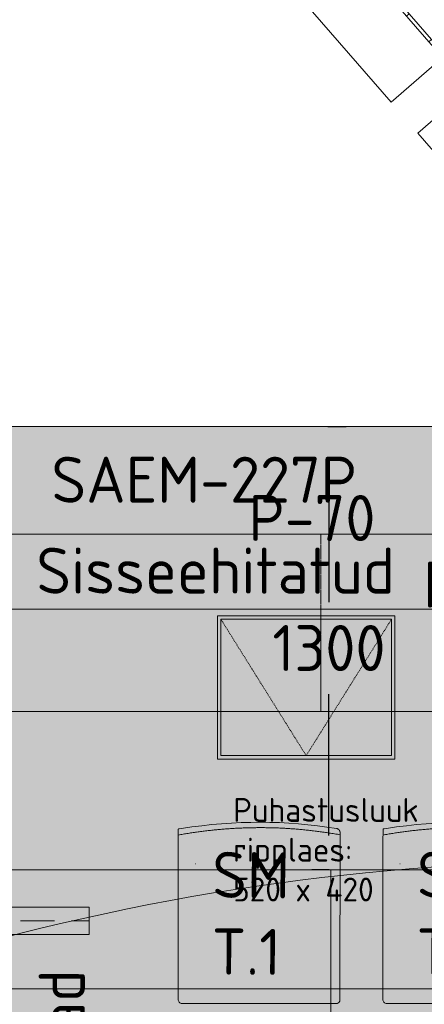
# Model space of a CAD drawing. Header units: millimetres. Extents: x -3074 to 179405, y -22 to 114374.
# Tile 27 of 184: x 135288 to 136474, y 65605 to 68493. Entities that reach past the tile are written whole.
import ezdxf

# ---------------------------------------------------------------- set-up
doc = ezdxf.new("R2010")
doc.units = ezdxf.units.MM
for name, pattern in [('Hidden', [4, 2, -2]), ('Hidden 100.00_ 50.00', [150, 100, -50]), ('INP_kriipsjoon 1', [2, 1, -1])]:
    doc.linetypes.add(name, pattern=pattern)
doc.layers.get('0').update_dxf_attribs({"true_color": 0x000000})
for name, color, linetype, lineweight, true_color in [('_SA-LAGI', 7, 'Continuous', 9, 0x5b5b5b), ('_SA-LAGI_eriosade seadmed', 7, 'Continuous', 5, 0x9900cc), ('_SA-LAGI_hatch', 7, 'Continuous', 5, 0x787878), ('_SA-PORAND', 7, 'Continuous', 9, 0x5b5b5b), ('_SA-PORAND_hatch', 254, 'Continuous', 9, 0xbebebe), ('_SA-PORAND_tekst', 7, 'Continuous', 9, 0x5b5b5b), ('_SA-SANTEHN', 7, 'Continuous', 13, 0x4c5f99), ('_SA-SISUSTUS_kohtkindel', 7, 'Continuous', 15, 0x7f4f3f), ('_SA-SISUSTUS_lahtine', 7, 'Continuous', 18, 0x7f4f3f), ('_SA-VALGUSTUS', 20, 'Continuous', 13, 0xff3f00), ('_SA-VALGUSTUS_valgusgrupid', 240, 'Continuous', 9, 0xff003f)]:
    doc.layers.add(name, color=color, linetype=linetype, lineweight=lineweight, true_color=true_color)
for name, color, linetype, true_color in [('_SA-LAGI_DIM', 250, 'Continuous', 0x333333), ('_SA-SEIN_tekst', 250, 'Continuous', 0x333333), ('_SA-SISUSTUS_tekst', 7, 'Continuous', 0x7f4f3f)]:
    doc.layers.add(name, color=color, linetype=linetype, true_color=true_color)
doc.styles.add('DIN Pro Light-Light', font='txt')
doc.styles.add('DIN Pro Medium-Medium', font='txt')
doc.dimstyles.new('INP_100_DIM', dxfattribs={"dimtxt": 135, "dimasz": 100, "dimexe": 50, "dimexo": 0.5, "dimgap": 20, "dimtad": 0, "dimtih": 1, "dimtoh": 1, "dimdec": 0, "dimzin": 1, "dimdsep": 46, "dimtxsty": 'DIN Pro Light-Light', "dimcen": 2.5, "dimadec": 1, "dimazin": 1, "dimtfac": 1, "dimtdec": 4, "dimtix": 1, "dimtofl": 0, "dimtmove": 1, "dimatfit": 3, "dimfxl": 1, "dimtolj": 1, "dimtzin": 1, "dimarcsym": 0})

# ---------------------------------------------------------------- blocks, each defined once
blk = doc.blocks.new('VR-1.1')
at = {"color": 0, "linetype": 'Hidden 100.00_ 50.00', "lineweight": -2}
blk.add_line((97, -19), (1499, -19), dxfattribs=at)
at = {"color": 0, "lineweight": -2}
blk.add_lwpolyline([(97, -59), (97, 21), (1499, 21), (1499, -59)], close=True, dxfattribs=at)
at = {"color": 0, "lineweight": -2, "insert": (97, -102.5), "char_height": 135, "width": 1330.82, "attachment_point": 1, "style": 'DIN Pro Medium-Medium'}
blk.add_mtext('VR-1.1', dxfattribs=at)
blk = doc.blocks.new('SM-T.1')
at = {"color": 0, "lineweight": -2}
blk.add_line((-189.7, -122.2), (-190.8, -122.2), dxfattribs=at)
blk.add_lwpolyline([(-240.5, -519.5, 0.431685), (-229.3, -531.9), (221.7, -532.1), (222, -532.1), (222.2, -532.1), (222.5, -532.1), (222.8, -532.1), (223.1, -532), (223.4, -532), (223.7, -531.9), (223.9, -531.9), (224.2, -531.8), (224.5, -531.8), (224.8, -531.7), (225.1, -531.6), (225.3, -531.5), (225.6, -531.4), (225.9, -531.3), (226.2, -531.2), (226.4, -531), (226.7, -530.9), (226.9, -530.8), (227.2, -530.6), (227.5, -530.5), (227.7, -530.3), (227.9, -530.2), (228.2, -530), (228.4, -529.8), (228.6, -529.6), (228.9, -529.4), (229.1, -529.3), (229.3, -529.1), (229.5, -528.9), (229.7, -528.7), (229.9, -528.4), (233, -525), (233.1, -524.8), (233.2, -524.7), (233.2, -524.7), (233.2, -524.7), (233.2, -524.7), (233.2, -524.7), (233.2, -524.7), (233.2, -524.7), (233.2, -524.7), (233.2, -524.7), (233.2, -524.7), (233.2, -524.7), (233.2, -524.7), (233.2, -524.7), (233.2, -524.7), (233.2, -524.7), (233.2, -524.7), (233.2, -524.6), (233.2, -524.4), (233.4, -515.3), (233.6, -28.9), (233.6, -28.7), (233.6, -28.5), (233.5, -28.3), (233.5, -28), (233.5, -27.8), (233.4, -27.6), (233.4, -27.3), (233.3, -27.1), (233.3, -26.9), (233.2, -26.7), (233.1, -26.4), (233.1, -26.2), (233, -26), (232.9, -25.7), (232.8, -25.5), (232.7, -25.3), (232.6, -25.1), (232.5, -24.8), (232.4, -24.6), (232.3, -24.4), (232.2, -24.2), (232, -24), (231.9, -23.7), (231.8, -23.5), (231.6, -23.3), (231.5, -23.1), (231.3, -22.9), (231.1, -22.7), (231, -22.5), (230.8, -22.3), (230.6, -22.1), (230.5, -21.9), (230.3, -21.7), (230.1, -21.5), (229.9, -21.4), (229.7, -21.2), (229.5, -21), (229.3, -20.9), (229.1, -20.7), (228.9, -20.5), (228.7, -20.4), (228.5, -20.2), (228.3, -20.1), (228, -20), (227.8, -19.8), (227.6, -19.7), (227.4, -19.6), (227.1, -19.5), (226.9, -19.3), (226.7, -19.2), (226.5, -19.1), (226.2, -19), (226, -18.9), (225.7, -18.8), (225.5, -18.8), (225.3, -18.7), (225, -18.6), (224.8, -18.5), (224.6, -18.5), (224.3, -18.4), (224.1, -18.3), (223.8, -18.3), (223.6, -18.3), (223.4, -18.2), (195.4, -14), (167.4, -10.3), (139.5, -7.1), (111.6, -4.6), (83.8, -2.6), (56, -1.2), (28.3, -0.3), (0.6, 0), (-27.7, -0.3), (-56.2, -1.1), (-84.8, -2.5), (-113.6, -4.5), (-142.6, -7), (-171.8, -10.1), (-201.1, -13.8), (-230.6, -18), (-237.4, -19.2), (-239.1, -19.6), (-239.5, -19.7), (-239.7, -19.7), (-239.8, -19.8), (-240, -19.8), (-240, -19.8), (-240.1, -19.8), (-240.1, -19.9), (-240.1, -19.9), (-240.2, -19.9), (-240.2, -19.9), (-240.2, -19.9), (-240.2, -19.9), (-240.2, -19.9), (-240.2, -19.9), (-240.2, -19.9), (-240.2, -19.9), (-240.2, -19.9), (-240.2, -19.9), (-240.2, -19.9), (-240.2, -19.9), (-240.2, -19.9), (-240.3, -19.9), (-240.3, -19.9), (-240.3, -19.9), (-240.3, -19.9), (-240.3, -20), (-240.3, -20), (-240.3, -20), (-240.3, -20), (-240.3, -20), (-240.3, -20.5), (-240.5, -59)], format="xyb", close=True, dxfattribs=at)
blk.add_open_spline([(-240.5, -37.6), (-182.5, -27), (-64.7, -16.1), (54.8, -15.5), (173, -26.1), (233.6, -36.7)], degree=2, knots=[0.019398, 0.019398, 0.019398, 1, 2, 3, 3.984807, 3.984807, 3.984807], dxfattribs=at)
at = {"color": 0, "linetype": 'ByBlock', "lineweight": -2, "insert": (-140, -86.3), "char_height": 135, "width": 765.738, "attachment_point": 1, "rotation": 359.473, "style": 'DIN Pro Medium-Medium'}
blk.add_mtext('{\\fDIN Pro;SM}\\P{\\fDIN Pro;T.1}\\P', dxfattribs=at)
blk = doc.blocks.new('*D549')
at = {"layer": '_SA-LAGI_DIM', "color": 0, "lineweight": -2}
for p, q in [((136190.5, 67300.2), (136244.2, 67300.2)), ((136194.2, 67200.2), (136194.2, 66784.8)), ((136194.2, 66099.8), (136194.2, 66515.1)), ((136194.5, 65999.8), (136144.2, 65999.8))]:
    blk.add_line(p, q, dxfattribs=at)
at = {"layer": '_SA-LAGI_DIM', "color": 0}
for points in [[(136210.9, 67200.2), (136177.5, 67200.2), (136194.2, 67300.2)], [(136177.5, 66099.8), (136210.9, 66099.8), (136194.2, 65999.8)]]:
    blk.add_solid(points, dxfattribs=at)
at = {"layer": 'Defpoints', "color": 0}
for p in [(136190, 67300.2), (136194.2, 67300.2), (136195, 65999.8)]:
    blk.add_point(p, dxfattribs=at)
at = {"layer": '_SA-LAGI_DIM', "color": 0, "insert": (136194.2, 66650), "char_height": 135, "attachment_point": 5, "style": 'DIN Pro Light-Light'}
blk.add_mtext('\\A1;1300', dxfattribs=at)
blk = doc.blocks.new('Puhastusluuk ripplaes 520 x 420')
at = {"layer": '_SA-LAGI_eriosade seadmed'}
for points in [[(-471.8, 146.4), (-79.3, 487.6), (196.2, 170.6), (-196.2, -170.6)], [(-457.7, 145.4), (-80.3, 473.4), (182.1, 171.6), (-195.2, -156.5)]]:
    blk.add_lwpolyline(points, close=True, dxfattribs=at)
at = {"layer": '_SA-LAGI_eriosade seadmed', "linetype": 'Hidden'}
blk.add_lwpolyline([(-457.7, 145.4), (-6.6, 7.5), (-80.3, 473.4)], dxfattribs=at)

msp = doc.modelspace()

# ---------------------------------------------------------------- hatches: boundary and pattern name
at = {"layer": '_SA-LAGI_hatch'}
h = msp.add_hatch(dxfattribs=at)
h.set_pattern_fill('Plus', color=256, scale=100, angle=41, style=0, pattern_type=2)
h.set_pattern_definition([(41, (-9.43, -8.2), (-65.6059, 75.47096), [25, -75]), (131, (8.2, -9.43), (-75.47096, -65.6059), [25, -75])])
h.paths.add_polyline_path([(135585.6, 69465.6), (136527, 68382.6), (137485.5, 69215.8), (136544, 70298.8)], flags=0)
h = msp.add_hatch(dxfattribs=at)
h.set_pattern_fill('Plus', color=256, scale=100, style=0, pattern_type=2)
h.set_pattern_definition([(0, (-12.5, 0), (0, 100), [25, -75]), (90, (0, -12.5), (-100, 6e-15), [25, -75])])
h.paths.add_polyline_path([(139290, 57150), (139290, 66393), (138501.4, 67300.2), (133100, 67300.2), (133100, 57150), (133888.6, 57149.8), (139249.7, 57149.8)], flags=0)
h.paths.add_polyline_path([(138290, 66000), (138290, 58700), (134100, 58700), (134100, 66000)], flags=0)
h = msp.add_hatch(dxfattribs=at)
h.set_pattern_fill('Squares', color=256, scale=200, angle=0.0004, style=0, pattern_type=2)
h.set_pattern_definition([(0.00043, (-8e-14, 0), (-0.000374, 50), [50, -50]), (90.00043, (-8e-14, 0), (-50, -0.000374), [50, -50])])
h.paths.add_polyline_path([(138290.7, 66000.1), (134100.7, 66000), (134100, 59650.2), (138290.7, 59650.3)], flags=0)
at = {"layer": '_SA-PORAND_hatch', "true_color": 0xfffce7}
h = msp.add_hatch(dxfattribs=at)
h.set_pattern_fill('Hatch1', style=0, pattern_type=2)
h.set_pattern_definition([(0, (0, 0), (0, 0.125), [])])
h.paths.add_polyline_path([(138967.4, 66764.2), (138501.4, 67300.2), (133100, 67300.2), (133100, 66764.2)], flags=0)
at = {"layer": '_SA-PORAND_hatch', "true_color": 0xf1f1e1}
msp.add_hatch(color=7, dxfattribs=at).paths.add_polyline_path([(133100, 66764.2), (138967.4, 66764.2), (139290, 66393), (139290, 66387), (139290, 66001.1), (139290, 65001.1), (139290, 64301.1), (139290, 63601.1), (139290, 62901.1), (139290, 62201.1), (139290, 61501.1), (139290, 60801.1), (139290, 60101.1), (139290, 59401.1), (139290, 58701.1), (139290, 58001.1), (139290, 57581.1), (139290, 57429.8), (133100, 57429.8), (133100, 65500), (133100, 66500)], flags=0)

# ---------------------------------------------------------------- linework, layer by layer
at = {"layer": '_SA-LAGI'}
for points in [[(135585.6, 69465.6), (136527, 68382.6), (137485.5, 69215.8), (136544, 70298.8)], [(138290, 65999.8), (134100, 65999.8), (134100, 58700), (138290, 58700)]]:
    msp.add_lwpolyline(points, close=True, dxfattribs=at)
msp.add_lwpolyline([(139290, 57150), (139249.7, 57149.8), (133888.6, 57149.8), (133100, 57150), (133100, 67300.2), (138501.4, 67300.2), (139290, 66393), (139290, 57150)], dxfattribs=at)
at = {"layer": '_SA-LAGI_hatch'}
for points in [[(134960.7, 65649.8), (136200, 65649.9), (136200, 65999.2), (134960.6, 65999.4)], [(137439.4, 65650), (136200, 65649.9), (136199.9, 65999.2), (137439.4, 65999.7)], [(134960.7, 65049.8), (136200.1, 65049.9), (136200, 65649.5), (134960.6, 65649.8)], [(137439.4, 65050.1), (136200.1, 65049.9), (136199.9, 65649.5), (137439.4, 65650.1)]]:
    msp.add_lwpolyline(points, close=True, dxfattribs=at)
at = {"layer": '_SA-PORAND'}
for points in [[(135434.6, 69334.4), (136376.1, 68251.3), (137485.5, 69215.8), (136544, 70298.8)], [(136454.8, 68160.8), (137011.7, 67520.2), (138445.9, 67520.2), (138738.4, 67774.4), (137564.2, 69125.2)], [(138967.4, 66764.2), (138501.4, 67300.2), (133100, 67300.2), (133100, 66764.2)]]:
    msp.add_lwpolyline(points, close=True, dxfattribs=at)
at = {"layer": '_SA-PORAND_hatch'}
msp.add_lwpolyline([(135599.7, 69464.6), (136528, 68396.7), (136641.2, 68495.1), (135712.9, 69563)], close=True, dxfattribs=at)
at = {"layer": '_SA-SANTEHN'}
msp.add_lwpolyline([(136773.7, 70034.6), (136766.1, 70028.1), (136543.1, 70284.7), (135599.7, 69464.6), (136528, 68396.7), (137471.4, 69216.7), (137225.4, 69499.8), (137232.9, 69506.3)], dxfattribs=at)
at = {"layer": '_SA-SISUSTUS_kohtkindel', "linetype": 'INP_kriipsjoon 1'}
msp.add_line((136170.2, 66464.2), (136170.2, 66984.2), dxfattribs=at)
at = {"layer": '_SA-SISUSTUS_kohtkindel'}
msp.add_line((139189.7, 66464.2), (133138.3, 66464.2), dxfattribs=at)
msp.add_lwpolyline([(133100, 66984.2), (138776.1, 66984.2), (138501.4, 67300.2), (133100, 67300.2)], close=True, dxfattribs=at)
at = {"layer": '_SA-VALGUSTUS_valgusgrupid', "extrusion": (0, 0, -1)}
msp.add_arc((-136993.1, 59088.7), 6936.6, 60.90504, 94.92721, dxfattribs=at)

# ---------------------------------------------------------------- block references
at = {"layer": '_SA-LAGI_eriosade seadmed', "rotation": 318.9999998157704}
msp.add_blockref('Puhastusluuk ripplaes 520 x 420', (136127.5, 66324.4, 2700), dxfattribs=at)
at = {"layer": '_SA-SISUSTUS_lahtine'}
for p in [(135993, 66138.9), (136593, 66138.9)]:
    msp.add_blockref('SM-T.1', p, dxfattribs=at)
at = {"layer": '_SA-VALGUSTUS', "rotation": 1.018731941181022e-06}
msp.add_blockref('VR-1.1', (133992.8, 65868.6), dxfattribs=at)

# ---------------------------------------------------------------- texts
at = {"layer": '_SA-LAGI_eriosade seadmed', "insert": (135913.4, 66210), "char_height": 70, "width": 1353.333, "attachment_point": 1, "style": 'DIN Pro Light-Light'}
msp.add_mtext('{\\fDIN Pro;Puhastusluuk }\\P{\\fDIN Pro;ripplaes:}\\P{\\fDIN Pro;520 x 420}\\P', dxfattribs=at)
at = {"layer": '_SA-PORAND_tekst', "insert": (135958.3, 67098.9), "char_height": 135, "width": 1047.541, "attachment_point": 1, "style": 'DIN Pro Medium-Medium'}
msp.add_mtext('P-70', dxfattribs=at)
at = {"layer": '_SA-SEIN_tekst', "insert": (134660.1, 61445.5), "char_height": 135, "width": 9274.426, "attachment_point": 1, "rotation": 89.8823, "style": 'DIN Pro Medium-Medium'}
msp.add_mtext('{\\fDIN Pro;S-43 (Lambrii) 150mm-1080mm}\\P{\\fDIN Pro;(Jooksvad mõõdud seintes)}\\P{\\fDIN Pro;vt. SAD-S10}\\P{\\fDIN Pro;S-12 (Helehall) Kõik ülejäänud nähtavad seina pinnad}\\P', dxfattribs=at)
at = {"layer": '_SA-SISUSTUS_tekst', "char_height": 135, "attachment_point": 1}
for s, insert, width, style in [('SAEM-227P', (135380.9, 67211.3), 2250, 'DIN Pro Medium-Medium'), ('Sisseehitatud pink', (135336.7, 66944.5), 3300.492, 'DIN Pro Light-Light')]:
    msp.add_mtext(s, dxfattribs=dict(at, insert=insert, width=width, style=style))

# ---------------------------------------------------------------- dimensions: what is measured, and where the dimension line sits
at = {"layer": '_SA-LAGI_DIM'}
dim = msp.add_linear_dim(base=(136194.2, 67300.2), p1=(136195, 65999.8), p2=(136190, 67300.2), angle=90, dimstyle='INP_100_DIM', override={"dimtxt": 135, "dimasz": 100, "dimexe": 50, "dimexo": 0.5, "dimgap": 20, "dimdec": 0, "dimzin": 1, "dimtxsty": 'DIN Pro Light-Light', "dimsah": 0, "dimcen": 2.5, "dimadec": 1, "dimazin": 1, "dimtix": 0, "dimtmove": 0, "dimtzin": 1}, dxfattribs=at)
dim.commit()
dim.dimension.update_dxf_attribs({"geometry": '*D549', "text_midpoint": (136194.2, 66650)})

doc.saveas('drawing.dxf')
